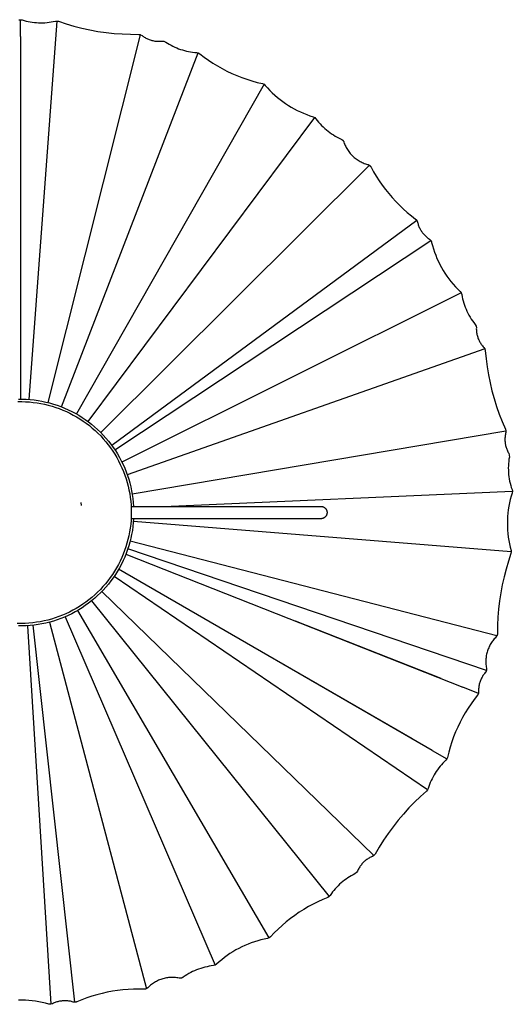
# Model space of a CAD drawing. Header units: millimetres. Extents: x 5000 to 5975, y 0 to 2999.
# Tile 2 of 11: x 5200 to 5400, y 0 to 399. Entities that reach past the tile are written whole.
import ezdxf

# ---------------------------------------------------------------- set-up
doc = ezdxf.new("R2010")
doc.units = ezdxf.units.MM
doc.layers.add('ClassiCon_Plissée-Pendant-Light', color=7, linetype='Continuous', true_color=0x000000)

msp = doc.modelspace()

# ---------------------------------------------------------------- linework, layer by layer
at = {"layer": 'ClassiCon_Plissée-Pendant-Light', "color": 18, "lineweight": -3, "true_color": 0x000000}
for p, q in [((5199.24, 399.34), (5199.9, 399.43)), ((5199.9, 399.43), (5200.53, 399.33)), ((5199.9, 392.6), (5199.9, 399.43)), ((5200.53, 399.33), (5201.35, 399.09)), ((5201.35, 399.09), (5202.18, 398.88)), ((5202.18, 398.88), (5203.02, 398.69)), ((5203.02, 398.69), (5203.86, 398.53)), ((5214.66, 398.9), (5203.29, 245.39)), ((5203.86, 398.53), (5204.7, 398.4)), ((5204.7, 398.4), (5205.56, 398.3)), ((5205.56, 398.3), (5206.41, 398.23)), ((5206.41, 398.23), (5207.26, 398.18)), ((5207.26, 398.18), (5208.12, 398.17)), ((5208.12, 398.17), (5208.98, 398.18)), ((5208.98, 398.18), (5209.83, 398.22)), ((5209.83, 398.22), (5210.69, 398.29)), ((5210.69, 398.29), (5211.54, 398.39)), ((5211.54, 398.39), (5212.38, 398.51)), ((5212.38, 398.51), (5213.23, 398.66)), ((5213.23, 398.66), (5214.06, 398.85)), ((5214.06, 398.85), (5214.66, 398.9)), ((5214.66, 398.9), (5215.27, 398.78)), ((5215.27, 398.78), (5218.42, 397.75)), ((5218.42, 397.75), (5221.61, 396.82)), ((5221.61, 396.82), (5224.83, 396)), ((5224.83, 396), (5228.08, 395.3)), ((5199.9, 392.6), (5199.9, 245.52)), ((5199.9, 392.6), (5199.9, 383.13)), ((5211.12, 244.13), (5248.66, 393.35)), ((5228.08, 395.3), (5231.35, 394.71)), ((5231.35, 394.71), (5234.64, 394.24)), ((5234.64, 394.24), (5237.94, 393.87)), ((5237.94, 393.87), (5241.25, 393.63)), ((5241.25, 393.63), (5244.57, 393.5)), ((5244.57, 393.5), (5247.89, 393.48)), ((5247.89, 393.48), (5248.66, 393.36)), ((5248.66, 393.35), (5249.26, 393.02)), ((5249.26, 393.02), (5249.56, 392.79)), ((5249.56, 392.79), (5249.87, 392.58)), ((5249.87, 392.58), (5250.18, 392.37)), ((5250.18, 392.37), (5250.5, 392.17)), ((5250.5, 392.17), (5250.83, 391.99)), ((5250.83, 391.99), (5251.17, 391.82)), ((5251.17, 391.82), (5251.51, 391.65)), ((5251.51, 391.65), (5251.85, 391.5)), ((5251.85, 391.5), (5252.2, 391.37)), ((5252.2, 391.37), (5252.56, 391.24)), ((5252.56, 391.24), (5252.92, 391.12)), ((5252.92, 391.12), (5253.28, 391.02)), ((5253.28, 391.02), (5253.65, 390.93)), ((5253.65, 390.93), (5254.02, 390.86)), ((5254.02, 390.86), (5254.39, 390.79)), ((5254.39, 390.79), (5254.76, 390.74)), ((5254.76, 390.74), (5255.14, 390.7)), ((5255.14, 390.7), (5255.52, 390.68)), ((5255.52, 390.68), (5255.89, 390.66)), ((5255.89, 390.66), (5256.27, 390.66)), ((5256.27, 390.66), (5256.65, 390.67)), ((5256.65, 390.67), (5257.02, 390.7)), ((5257.02, 390.7), (5257.4, 390.74)), ((5257.4, 390.74), (5258.13, 390.7)), ((5258.14, 390.7), (5258.87, 390.38)), ((5258.87, 390.38), (5259.57, 389.92)), ((5259.57, 389.92), (5260.3, 389.49)), ((5260.3, 389.49), (5261.03, 389.08)), ((5261.03, 389.08), (5261.78, 388.69)), ((5261.78, 388.69), (5262.54, 388.33)), ((5262.54, 388.33), (5263.32, 387.99)), ((5263.32, 387.99), (5264.1, 387.68)), ((5264.1, 387.68), (5264.89, 387.4)), ((5216.51, 242.41), (5272.11, 385.93)), ((5264.89, 387.4), (5265.69, 387.14)), ((5265.69, 387.14), (5266.5, 386.9)), ((5266.5, 386.9), (5267.32, 386.7)), ((5267.32, 386.7), (5268.14, 386.52)), ((5268.14, 386.52), (5268.97, 386.36)), ((5268.97, 386.36), (5269.81, 386.24)), ((5269.81, 386.24), (5270.64, 386.14)), ((5270.64, 386.14), (5271.48, 386.07)), ((5271.48, 386.07), (5272.11, 385.93)), ((5272.11, 385.93), (5272.68, 385.61)), ((5272.68, 385.61), (5274.42, 384.28)), ((5274.42, 384.28), (5276.2, 383.02)), ((5199.9, 383.13), (5199.9, 319.52)), ((5276.2, 383.02), (5278.03, 381.82)), ((5278.03, 381.82), (5279.89, 380.68)), ((5279.89, 380.68), (5281.79, 379.61)), ((5281.79, 379.61), (5283.73, 378.6)), ((5283.73, 378.6), (5285.71, 377.66)), ((5285.71, 377.66), (5287.71, 376.79)), ((5287.71, 376.79), (5289.75, 375.99)), ((5289.75, 375.99), (5291.81, 375.26)), ((5298.78, 373.25), (5222.65, 239.5)), ((5291.81, 375.26), (5293.89, 374.61)), ((5293.89, 374.61), (5295.99, 374.02)), ((5295.99, 374.02), (5298.12, 373.51)), ((5298.12, 373.51), (5298.78, 373.25)), ((5298.78, 373.25), (5299.3, 372.8)), ((5299.3, 372.8), (5300.21, 371.75)), ((5300.21, 371.75), (5301.16, 370.74)), ((5301.16, 370.74), (5302.14, 369.76)), ((5302.14, 369.76), (5303.16, 368.82)), ((5303.16, 368.82), (5304.2, 367.91)), ((5304.2, 367.91), (5305.28, 367.04)), ((5305.28, 367.04), (5306.38, 366.2)), ((5306.38, 366.2), (5307.52, 365.4)), ((5307.52, 365.4), (5308.68, 364.65)), ((5308.68, 364.65), (5309.86, 363.93)), ((5309.86, 363.93), (5311.07, 363.25)), ((5227.39, 236.4), (5319.37, 359.78)), ((5311.07, 363.25), (5312.3, 362.61)), ((5312.3, 362.61), (5313.55, 362.02)), ((5313.55, 362.02), (5314.82, 361.47)), ((5314.82, 361.47), (5316.11, 360.96)), ((5316.11, 360.96), (5317.42, 360.5)), ((5317.42, 360.5), (5318.74, 360.08)), ((5318.74, 360.08), (5319.37, 359.78)), ((5319.37, 359.78), (5319.87, 359.28)), ((5319.87, 359.28), (5320.41, 358.58)), ((5320.41, 358.58), (5320.97, 357.89)), ((5320.97, 357.89), (5321.55, 357.22)), ((5321.55, 357.22), (5322.15, 356.57)), ((5322.15, 356.57), (5322.78, 355.95)), ((5322.78, 355.95), (5323.42, 355.34)), ((5323.42, 355.34), (5324.09, 354.76)), ((5324.09, 354.76), (5324.78, 354.2)), ((5324.78, 354.2), (5325.49, 353.67)), ((5325.49, 353.67), (5326.21, 353.16)), ((5326.21, 353.16), (5326.95, 352.67)), ((5326.95, 352.67), (5327.71, 352.21)), ((5327.71, 352.21), (5328.48, 351.78)), ((5328.48, 351.78), (5329.27, 351.38)), ((5329.27, 351.38), (5330.07, 351)), ((5330.07, 351), (5330.13, 350.97)), ((5330.13, 350.97), (5330.2, 350.93)), ((5330.2, 350.93), (5330.26, 350.9)), ((5330.26, 350.9), (5330.32, 350.86)), ((5330.32, 350.86), (5330.38, 350.82)), ((5330.38, 350.82), (5330.44, 350.78)), ((5330.44, 350.78), (5330.5, 350.74)), ((5330.5, 350.74), (5330.56, 350.69)), ((5330.56, 350.69), (5330.61, 350.64)), ((5330.61, 350.64), (5330.67, 350.6)), ((5330.67, 350.6), (5330.72, 350.55)), ((5330.72, 350.55), (5330.77, 350.49)), ((5330.77, 350.49), (5330.82, 350.44)), ((5330.82, 350.44), (5330.86, 350.38)), ((5330.86, 350.38), (5330.91, 350.33)), ((5330.91, 350.33), (5330.95, 350.27)), ((5330.95, 350.27), (5330.99, 350.21)), ((5330.99, 350.21), (5331.02, 350.16)), ((5331.02, 350.16), (5331.06, 350.1)), ((5331.06, 350.1), (5331.09, 350.03)), ((5331.09, 350.03), (5331.13, 349.97)), ((5331.13, 349.97), (5331.16, 349.91)), ((5331.16, 349.91), (5331.18, 349.84)), ((5331.18, 349.84), (5331.21, 349.78)), ((5331.21, 349.78), (5331.23, 349.71)), ((5331.23, 349.71), (5331.39, 349.26)), ((5331.39, 349.26), (5331.56, 348.82)), ((5331.56, 348.82), (5331.75, 348.39)), ((5331.75, 348.39), (5331.96, 347.96)), ((5331.96, 347.96), (5332.17, 347.54)), ((5332.17, 347.54), (5332.41, 347.13)), ((5332.41, 347.13), (5332.65, 346.72)), ((5332.65, 346.72), (5332.91, 346.33)), ((5332.91, 346.33), (5333.18, 345.94)), ((5333.18, 345.94), (5333.47, 345.56)), ((5333.47, 345.56), (5333.77, 345.2)), ((5333.77, 345.2), (5334.08, 344.84)), ((5334.08, 344.84), (5334.4, 344.49)), ((5334.4, 344.49), (5334.74, 344.16)), ((5334.74, 344.16), (5335.08, 343.84)), ((5335.08, 343.84), (5335.44, 343.53)), ((5335.44, 343.53), (5335.81, 343.23)), ((5232.52, 231.94), (5341.61, 340.36)), ((5335.81, 343.23), (5336.19, 342.94)), ((5336.19, 342.94), (5336.57, 342.67)), ((5336.57, 342.67), (5336.97, 342.41)), ((5336.97, 342.41), (5337.37, 342.16)), ((5337.37, 342.16), (5337.79, 341.93)), ((5337.79, 341.93), (5338.21, 341.71)), ((5338.21, 341.71), (5338.63, 341.51)), ((5338.63, 341.51), (5339.07, 341.32)), ((5339.07, 341.32), (5339.51, 341.15)), ((5339.51, 341.15), (5339.95, 340.99)), ((5339.95, 340.99), (5340.41, 340.85)), ((5340.41, 340.85), (5340.86, 340.72)), ((5340.86, 340.72), (5340.93, 340.7)), ((5340.93, 340.7), (5341, 340.68)), ((5341, 340.68), (5341.06, 340.66)), ((5341.06, 340.66), (5341.13, 340.63)), ((5341.13, 340.63), (5341.19, 340.6)), ((5341.19, 340.6), (5341.25, 340.58)), ((5341.25, 340.58), (5341.31, 340.54)), ((5341.31, 340.54), (5341.38, 340.51)), ((5341.38, 340.51), (5341.44, 340.48)), ((5341.44, 340.48), (5341.49, 340.44)), ((5341.49, 340.44), (5341.55, 340.4)), ((5341.55, 340.4), (5341.61, 340.36)), ((5341.61, 340.36), (5341.67, 340.32)), ((5341.67, 340.32), (5341.72, 340.27)), ((5341.72, 340.27), (5341.78, 340.22)), ((5341.78, 340.22), (5341.83, 340.17)), ((5341.83, 340.17), (5341.88, 340.12)), ((5341.88, 340.12), (5341.93, 340.06)), ((5341.93, 340.06), (5341.98, 340)), ((5341.98, 340), (5342.03, 339.95)), ((5342.03, 339.95), (5342.07, 339.89)), ((5342.07, 339.89), (5342.11, 339.83)), ((5342.11, 339.83), (5342.15, 339.77)), ((5342.15, 339.77), (5342.19, 339.7)), ((5342.19, 339.7), (5342.23, 339.64)), ((5342.23, 339.64), (5343.27, 337.75)), ((5343.27, 337.75), (5344.37, 335.91)), ((5344.37, 335.91), (5345.54, 334.1)), ((5345.54, 334.1), (5346.77, 332.33)), ((5346.77, 332.33), (5348.06, 330.6)), ((5348.06, 330.6), (5349.4, 328.92)), ((5349.4, 328.92), (5350.8, 327.29)), ((5350.8, 327.29), (5352.26, 325.71)), ((5352.26, 325.71), (5353.77, 324.17)), ((5353.77, 324.17), (5355.33, 322.69)), ((5355.33, 322.69), (5356.95, 321.27)), ((5356.95, 321.27), (5358.6, 319.9)), ((5358.6, 319.9), (5360.31, 318.58)), ((5229.17, 315.89), (5229.17, 315.89)), ((5360.86, 317.99), (5236.94, 226.78)), ((5360.31, 318.58), (5360.37, 318.54)), ((5360.37, 318.54), (5360.43, 318.49)), ((5360.43, 318.49), (5360.48, 318.44)), ((5360.48, 318.44), (5360.54, 318.39)), ((5360.54, 318.39), (5360.59, 318.34)), ((5360.59, 318.34), (5360.64, 318.28)), ((5360.64, 318.28), (5360.69, 318.23)), ((5360.69, 318.23), (5360.73, 318.17)), ((5360.73, 318.17), (5360.78, 318.11)), ((5360.78, 318.11), (5360.82, 318.05)), ((5360.82, 318.05), (5360.86, 317.99)), ((5360.86, 317.99), (5361.13, 317.32)), ((5361.13, 317.32), (5361.22, 316.95)), ((5361.22, 316.95), (5361.32, 316.59)), ((5361.32, 316.59), (5361.43, 316.24)), ((5361.43, 316.24), (5361.56, 315.88)), ((5361.56, 315.88), (5361.69, 315.54)), ((5361.69, 315.54), (5361.84, 315.19)), ((5361.84, 315.19), (5362, 314.85)), ((5362, 314.85), (5362.17, 314.52)), ((5362.17, 314.52), (5362.35, 314.19)), ((5362.35, 314.19), (5362.54, 313.87)), ((5362.54, 313.87), (5362.74, 313.56)), ((5362.74, 313.56), (5362.96, 313.25)), ((5362.96, 313.25), (5363.18, 312.95)), ((5363.18, 312.95), (5363.41, 312.66)), ((5363.41, 312.66), (5363.66, 312.38)), ((5363.66, 312.38), (5363.91, 312.1)), ((5363.91, 312.1), (5364.17, 311.84)), ((5364.17, 311.84), (5364.44, 311.58)), ((5364.44, 311.58), (5364.72, 311.33)), ((5238.24, 224.93), (5366.48, 309.9)), ((5364.72, 311.33), (5365, 311.09)), ((5365, 311.09), (5365.3, 310.86)), ((5365.3, 310.86), (5365.6, 310.64)), ((5365.6, 310.64), (5365.91, 310.43)), ((5365.91, 310.43), (5366.48, 309.9)), ((5366.48, 309.9), (5366.52, 309.84)), ((5366.52, 309.84), (5366.56, 309.78)), ((5366.56, 309.78), (5366.6, 309.72)), ((5366.6, 309.72), (5366.63, 309.66)), ((5366.63, 309.66), (5366.67, 309.59)), ((5366.67, 309.59), (5366.7, 309.53)), ((5366.7, 309.53), (5366.73, 309.46)), ((5366.73, 309.46), (5366.75, 309.4)), ((5366.75, 309.4), (5366.78, 309.33)), ((5366.78, 309.33), (5366.8, 309.26)), ((5366.8, 309.26), (5366.82, 309.19)), ((5366.82, 309.19), (5366.84, 309.12)), ((5366.84, 309.12), (5367.18, 307.79)), ((5367.18, 307.79), (5367.58, 306.48)), ((5259.26, 303.81), (5259.25, 303.81)), ((5367.58, 306.48), (5368.01, 305.17)), ((5368.01, 305.17), (5368.49, 303.88)), ((5368.49, 303.88), (5369.01, 302.61)), ((5369.01, 302.61), (5369.58, 301.36)), ((5369.58, 301.36), (5370.19, 300.12)), ((5370.19, 300.12), (5370.84, 298.91)), ((5370.84, 298.91), (5371.53, 297.72)), ((5371.53, 297.72), (5372.26, 296.56)), ((5372.26, 296.56), (5373.03, 295.42)), ((5373.03, 295.42), (5373.83, 294.3)), ((5373.83, 294.3), (5374.68, 293.22)), ((5374.68, 293.22), (5375.56, 292.16)), ((5375.56, 292.16), (5376.47, 291.13)), ((5378.83, 288.62), (5241.07, 220.02)), ((5376.47, 291.13), (5377.42, 290.14)), ((5377.42, 290.14), (5378.41, 289.18)), ((5378.41, 289.18), (5378.83, 288.62)), ((5378.83, 288.62), (5379.06, 287.95)), ((5379.06, 287.95), (5379.22, 287.07)), ((5285.01, 284.11), (5285.01, 284.11)), ((5379.22, 287.07), (5379.41, 286.2)), ((5379.41, 286.2), (5379.63, 285.33)), ((5379.63, 285.33), (5379.88, 284.47)), ((5379.88, 284.47), (5380.16, 283.62)), ((5380.16, 283.62), (5380.47, 282.78)), ((5380.47, 282.78), (5380.81, 281.95)), ((5380.81, 281.95), (5381.18, 281.14)), ((5381.18, 281.14), (5381.57, 280.33)), ((5381.57, 280.33), (5381.99, 279.54)), ((5381.99, 279.54), (5382.44, 278.77)), ((5382.44, 278.77), (5382.92, 278.01)), ((5382.92, 278.01), (5383.43, 277.27)), ((5383.43, 277.27), (5383.95, 276.55)), ((5383.95, 276.55), (5384.51, 275.85)), ((5384.51, 275.85), (5384.89, 275.15)), ((5384.89, 275.15), (5385, 274.42)), ((5385, 274.42), (5384.99, 274.04)), ((5384.99, 274.04), (5385, 273.66)), ((5385, 273.66), (5385.02, 273.29)), ((5385.02, 273.29), (5385.06, 272.91)), ((5385.06, 272.91), (5385.11, 272.54)), ((5385.11, 272.54), (5385.17, 272.16)), ((5385.17, 272.16), (5385.24, 271.79)), ((5385.24, 271.79), (5385.33, 271.42)), ((5385.33, 271.42), (5385.43, 271.06)), ((5385.43, 271.06), (5385.54, 270.7)), ((5385.54, 270.7), (5385.66, 270.34)), ((5385.66, 270.34), (5385.8, 269.99)), ((5385.8, 269.99), (5385.94, 269.64)), ((5385.94, 269.64), (5386.1, 269.3)), ((5386.1, 269.3), (5386.27, 268.96)), ((5386.27, 268.96), (5386.45, 268.63)), ((5386.45, 268.63), (5386.65, 268.31)), ((5386.65, 268.31), (5386.85, 267.99)), ((5386.85, 267.99), (5387.07, 267.68)), ((5387.07, 267.68), (5387.29, 267.37)), ((5388.41, 265.95), (5243.28, 214.81)), ((5299.93, 265.8), (5299.93, 265.8)), ((5387.29, 267.37), (5387.53, 267.08)), ((5387.53, 267.08), (5387.77, 266.79)), ((5387.77, 266.79), (5388.02, 266.51)), ((5388.02, 266.51), (5388.41, 265.95)), ((5388.41, 265.95), (5388.61, 265.2)), ((5388.61, 265.2), (5388.93, 261.91)), ((5388.93, 261.91), (5389.36, 258.63)), ((5389.36, 258.63), (5389.91, 255.37)), ((5307.32, 253.01), (5307.32, 253.01)), ((5389.91, 255.37), (5390.57, 252.13)), ((5390.57, 252.13), (5391.34, 248.92)), ((5391.34, 248.92), (5392.22, 245.74)), ((5198.83, 244.5), (5200.39, 244.51)), ((5199.04, 245.51), (5200.65, 245.51)), ((5200.39, 244.51), (5201.95, 244.47)), ((5200.65, 245.51), (5202.25, 245.46)), ((5201.95, 244.47), (5203.51, 244.37)), ((5202.25, 245.46), (5203.85, 245.35)), ((5203.51, 244.37), (5205.06, 244.22)), ((5203.85, 245.35), (5205.45, 245.18)), ((5205.06, 244.22), (5206.61, 244.01)), ((5205.45, 245.18), (5207.04, 244.96)), ((5206.61, 244.01), (5208.15, 243.75)), ((5207.04, 244.96), (5208.62, 244.68)), ((5208.15, 243.75), (5209.68, 243.44)), ((5208.62, 244.68), (5210.19, 244.35)), ((5210.19, 244.35), (5211.74, 243.96)), ((5211.74, 243.96), (5213.29, 243.52)), ((5392.22, 245.74), (5393.21, 242.58)), ((5209.68, 243.44), (5211.2, 243.07)), ((5211.2, 243.07), (5212.71, 242.66)), ((5212.71, 242.66), (5214.19, 242.18)), ((5213.29, 243.52), (5214.81, 243.03)), ((5214.19, 242.18), (5215.67, 241.66)), ((5214.81, 243.03), (5216.32, 242.48)), ((5215.67, 241.66), (5217.12, 241.09)), ((5216.32, 242.48), (5217.81, 241.88)), ((5217.12, 241.09), (5218.55, 240.47)), ((5217.81, 241.88), (5219.28, 241.23)), ((5218.55, 240.47), (5219.96, 239.8)), ((5219.28, 241.23), (5220.72, 240.53)), ((5219.96, 239.8), (5221.35, 239.07)), ((5220.72, 240.53), (5222.14, 239.78)), ((5222.14, 239.78), (5223.53, 238.98)), ((5393.21, 242.58), (5394.31, 239.47)), ((5221.35, 239.07), (5222.71, 238.31)), ((5222.71, 238.31), (5224.04, 237.49)), ((5223.53, 238.98), (5224.89, 238.13)), ((5224.04, 237.49), (5225.34, 236.63)), ((5224.89, 238.13), (5226.22, 237.24)), ((5225.34, 236.63), (5226.62, 235.72)), ((5226.22, 237.24), (5227.52, 236.3)), ((5226.62, 235.72), (5227.86, 234.78)), ((5227.52, 236.3), (5228.79, 235.31)), ((5313.08, 239.4), (5313.07, 239.4)), ((5394.31, 239.47), (5395.51, 236.39)), ((5395.51, 236.39), (5396.83, 233.36)), ((5227.86, 234.78), (5229.06, 233.78)), ((5228.79, 235.31), (5230.02, 234.28)), ((5229.06, 233.78), (5230.24, 232.75)), ((5230.02, 234.28), (5231.21, 233.21)), ((5230.24, 232.75), (5231.37, 231.68)), ((5231.21, 233.21), (5232.37, 232.1)), ((5231.37, 231.68), (5232.47, 230.57)), ((5232.37, 232.1), (5233.49, 230.94)), ((5245.26, 207.13), (5397.02, 232.61)), ((5396.83, 233.36), (5397.02, 232.61)), ((5396.95, 231.93), (5396.86, 231.56)), ((5397.02, 232.61), (5396.95, 231.93)), ((5232.47, 230.57), (5233.53, 229.42)), ((5233.49, 230.94), (5234.56, 229.75)), ((5233.53, 229.42), (5234.54, 228.23)), ((5234.54, 228.23), (5235.52, 227.01)), ((5234.56, 229.75), (5235.6, 228.53)), ((5235.6, 228.53), (5236.59, 227.26)), ((5396.61, 229.69), (5396.6, 229.31)), ((5396.6, 229.31), (5396.6, 228.93)), ((5396.6, 228.93), (5396.62, 228.56)), ((5396.64, 230.07), (5396.61, 229.69)), ((5396.62, 228.56), (5396.64, 228.18)), ((5396.67, 230.44), (5396.64, 230.07)), ((5396.64, 228.18), (5396.68, 227.8)), ((5396.72, 230.82), (5396.67, 230.44)), ((5396.68, 227.8), (5396.73, 227.43)), ((5396.79, 231.19), (5396.72, 230.82)), ((5396.86, 231.56), (5396.79, 231.19)), ((5235.52, 227.01), (5236.45, 225.76)), ((5236.45, 225.76), (5237.34, 224.47)), ((5236.59, 227.26), (5237.53, 225.97)), ((5237.34, 224.47), (5238.18, 223.16)), ((5237.53, 225.97), (5238.43, 224.64)), ((5238.43, 224.64), (5239.28, 223.28)), ((5396.73, 227.43), (5396.8, 227.06)), ((5396.8, 227.06), (5396.88, 226.69)), ((5396.88, 226.69), (5396.97, 226.32)), ((5396.97, 226.32), (5397.07, 225.96)), ((5397.07, 225.96), (5397.19, 225.6)), ((5397.19, 225.6), (5397.31, 225.24)), ((5397.31, 225.24), (5397.45, 224.89)), ((5397.45, 224.89), (5397.6, 224.55)), ((5397.6, 224.55), (5397.77, 224.21)), ((5397.77, 224.21), (5397.94, 223.87)), ((5397.94, 223.87), (5398.13, 223.54)), ((5238.18, 223.16), (5238.98, 221.82)), ((5238.98, 221.82), (5239.73, 220.45)), ((5239.28, 223.28), (5240.09, 221.89)), ((5239.73, 220.45), (5240.44, 219.05)), ((5240.09, 221.89), (5240.84, 220.48)), ((5240.84, 220.48), (5241.55, 219.03)), ((5398.13, 220.28), (5398.05, 219.39)), ((5398.13, 223.54), (5398.38, 222.86)), ((5398.25, 221.17), (5398.13, 220.28)), ((5398.39, 222.05), (5398.25, 221.17)), ((5398.38, 222.86), (5398.39, 222.05)), ((5240.44, 219.05), (5241.09, 217.63)), ((5241.09, 217.63), (5241.69, 216.19)), ((5241.55, 219.03), (5242.21, 217.57)), ((5241.69, 216.19), (5242.25, 214.73)), ((5242.21, 217.57), (5242.81, 216.08)), ((5242.81, 216.08), (5243.36, 214.58)), ((5318.24, 219.38), (5318.24, 219.38)), ((5398, 218.5), (5397.98, 217.6)), ((5397.98, 217.6), (5397.99, 216.71)), ((5397.99, 216.71), (5398.03, 215.81)), ((5398.05, 219.39), (5398, 218.5)), ((5398.03, 215.81), (5398.11, 214.92)), ((5242.25, 214.73), (5242.75, 213.25)), ((5242.75, 213.25), (5243.2, 211.76)), ((5243.2, 211.76), (5243.6, 210.25)), ((5243.36, 214.58), (5243.86, 213.05)), ((5243.86, 213.05), (5244.3, 211.51)), ((5398.11, 214.92), (5398.21, 214.03)), ((5398.21, 214.03), (5398.35, 213.15)), ((5398.35, 213.15), (5398.51, 212.27)), ((5398.51, 212.27), (5398.71, 211.4)), ((5243.6, 210.25), (5243.94, 208.72)), ((5243.94, 208.72), (5244.24, 207.19)), ((5244.3, 211.51), (5244.7, 209.95)), ((5244.7, 209.95), (5245.03, 208.39)), ((5245.03, 208.39), (5245.31, 206.81)), ((5257.94, 202.02), (5399.61, 208.13)), ((5398.71, 211.4), (5398.94, 210.53)), ((5398.94, 210.53), (5399.19, 209.67)), ((5399.19, 209.67), (5399.48, 208.82)), ((5399.48, 208.82), (5399.61, 208.13)), ((5399.61, 208.13), (5399.5, 207.44)), ((5244.24, 207.19), (5244.48, 205.64)), ((5244.48, 205.64), (5244.66, 204.09)), ((5244.66, 204.09), (5244.79, 202.54)), ((5245.31, 206.81), (5245.54, 205.22)), ((5245.54, 205.22), (5245.71, 203.62)), ((5398.75, 204.76), (5398.44, 203.41)), ((5399.1, 206.11), (5398.75, 204.76)), ((5399.5, 207.44), (5399.1, 206.11)), ((5224.72, 202.44), (5224.55, 203.66)), ((5244.79, 202.54), (5244.87, 200.98)), ((5244.83, 202.02), (5321.87, 202.02)), ((5244.87, 200.98), (5244.9, 199.42)), ((5245.71, 203.62), (5245.83, 202.02)), ((5321.87, 202.02), (5321.96, 202.02)), ((5321.96, 202.02), (5322.05, 202.02)), ((5322.05, 202.02), (5322.13, 202.01)), ((5322.13, 202.01), (5322.22, 202)), ((5322.22, 202), (5322.3, 201.98)), ((5322.3, 201.98), (5322.38, 201.97)), ((5322.38, 201.97), (5322.47, 201.95)), ((5322.47, 201.95), (5322.55, 201.93)), ((5322.55, 201.93), (5322.63, 201.9)), ((5322.63, 201.9), (5322.71, 201.88)), ((5322.71, 201.88), (5322.79, 201.85)), ((5322.79, 201.85), (5322.87, 201.81)), ((5322.87, 201.81), (5322.95, 201.78)), ((5322.95, 201.78), (5323.02, 201.74)), ((5323.02, 201.74), (5323.1, 201.7)), ((5323.1, 201.7), (5323.17, 201.66)), ((5323.17, 201.66), (5323.25, 201.61)), ((5323.25, 201.61), (5323.32, 201.56)), ((5323.32, 201.56), (5323.39, 201.51)), ((5323.39, 201.51), (5323.45, 201.46)), ((5323.45, 201.46), (5323.52, 201.41)), ((5323.52, 201.41), (5323.58, 201.35)), ((5323.58, 201.35), (5323.64, 201.29)), ((5323.64, 201.29), (5323.7, 201.23)), ((5323.7, 201.23), (5323.76, 201.16)), ((5323.76, 201.16), (5323.81, 201.1)), ((5323.81, 201.1), (5323.87, 201.03)), ((5323.87, 201.03), (5323.92, 200.96)), ((5323.92, 200.96), (5323.97, 200.89)), ((5323.97, 200.89), (5324.01, 200.82)), ((5324.01, 200.82), (5324.05, 200.75)), ((5324.05, 200.75), (5324.09, 200.67)), ((5324.09, 200.67), (5324.13, 200.59)), ((5324.13, 200.59), (5324.17, 200.52)), ((5324.17, 200.52), (5324.2, 200.44)), ((5324.2, 200.44), (5324.23, 200.36)), ((5324.23, 200.36), (5324.26, 200.28)), ((5324.26, 200.28), (5324.28, 200.2)), ((5324.28, 200.2), (5324.3, 200.11)), ((5324.3, 200.11), (5324.32, 200.03)), ((5324.32, 200.03), (5324.34, 199.95)), ((5324.34, 199.95), (5324.35, 199.86)), ((5324.35, 199.86), (5324.36, 199.78)), ((5324.36, 199.78), (5324.37, 199.69)), ((5397.97, 200.67), (5397.8, 199.3)), ((5398.18, 202.05), (5397.97, 200.67)), ((5398.44, 203.41), (5398.18, 202.05)), ((5244.78, 196.29), (5244.64, 194.74)), ((5244.87, 197.85), (5244.78, 196.29)), ((5321.87, 197.02), (5244.83, 197.02)), ((5244.9, 199.42), (5244.87, 197.85)), ((5245.83, 197.02), (5245.71, 195.42)), ((5399.17, 183.53), (5245.75, 195.84)), ((5321.96, 197.02), (5321.87, 197.02)), ((5322.05, 197.03), (5321.96, 197.02)), ((5322.13, 197.03), (5322.05, 197.03)), ((5322.22, 197.04), (5322.13, 197.03)), ((5322.3, 197.06), (5322.22, 197.04)), ((5322.38, 197.07), (5322.3, 197.06)), ((5322.47, 197.09), (5322.38, 197.07)), ((5322.55, 197.11), (5322.47, 197.09)), ((5322.63, 197.14), (5322.55, 197.11)), ((5322.71, 197.17), (5322.63, 197.14)), ((5322.79, 197.2), (5322.71, 197.17)), ((5322.87, 197.23), (5322.79, 197.2)), ((5322.95, 197.26), (5322.87, 197.23)), ((5323.02, 197.3), (5322.95, 197.26)), ((5323.1, 197.34), (5323.02, 197.3)), ((5323.17, 197.39), (5323.1, 197.34)), ((5323.25, 197.43), (5323.17, 197.39)), ((5323.32, 197.48), (5323.25, 197.43)), ((5323.39, 197.53), (5323.32, 197.48)), ((5323.45, 197.58), (5323.39, 197.53)), ((5323.52, 197.64), (5323.45, 197.58)), ((5323.58, 197.69), (5323.52, 197.64)), ((5323.64, 197.75), (5323.58, 197.69)), ((5323.7, 197.81), (5323.64, 197.75)), ((5323.76, 197.88), (5323.7, 197.81)), ((5323.81, 197.94), (5323.76, 197.88)), ((5323.87, 198.01), (5323.81, 197.94)), ((5323.92, 198.08), (5323.87, 198.01)), ((5323.97, 198.15), (5323.92, 198.08)), ((5324.01, 198.22), (5323.97, 198.15)), ((5324.05, 198.3), (5324.01, 198.22)), ((5324.09, 198.37), (5324.05, 198.3)), ((5324.13, 198.45), (5324.09, 198.37)), ((5324.17, 198.53), (5324.13, 198.45)), ((5324.2, 198.6), (5324.17, 198.53)), ((5324.23, 198.68), (5324.2, 198.6)), ((5324.26, 198.76), (5324.23, 198.68)), ((5324.28, 198.85), (5324.26, 198.76)), ((5324.3, 198.93), (5324.28, 198.85)), ((5324.32, 199.01), (5324.3, 198.93)), ((5324.34, 199.1), (5324.32, 199.01)), ((5324.35, 199.18), (5324.34, 199.1)), ((5324.36, 199.27), (5324.35, 199.18)), ((5324.37, 199.35), (5324.36, 199.27)), ((5324.37, 199.69), (5324.37, 199.61)), ((5324.37, 199.61), (5324.37, 199.52)), ((5324.37, 199.52), (5324.37, 199.44)), ((5324.37, 199.44), (5324.37, 199.35)), ((5397.61, 196.53), (5397.59, 195.14)), ((5397.68, 197.91), (5397.61, 196.53)), ((5397.8, 199.3), (5397.68, 197.91)), ((5244.45, 193.19), (5244.2, 191.65)), ((5244.64, 194.74), (5244.45, 193.19)), ((5245.32, 192.24), (5245.03, 190.66)), ((5245.54, 193.83), (5245.32, 192.24)), ((5245.71, 195.42), (5245.54, 193.83)), ((5397.59, 195.14), (5397.61, 193.75)), ((5397.61, 193.75), (5397.68, 192.36)), ((5397.68, 192.36), (5397.8, 190.98)), ((5243.55, 188.59), (5243.14, 187.08)), ((5243.9, 190.11), (5243.55, 188.59)), ((5244.2, 191.65), (5243.9, 190.11)), ((5244.7, 189.09), (5244.31, 187.53)), ((5244.44, 188.02), (5393.38, 149.59)), ((5245.03, 190.66), (5244.7, 189.09)), ((5397.8, 190.98), (5397.96, 189.6)), ((5397.96, 189.6), (5398.17, 188.23)), ((5398.17, 188.23), (5398.43, 186.87)), ((5242.18, 184.11), (5241.62, 182.65)), ((5242.69, 185.59), (5242.18, 184.11)), ((5243.14, 187.08), (5242.69, 185.59)), ((5243.36, 184.47), (5242.81, 182.96)), ((5243.86, 185.99), (5243.36, 184.47)), ((5389.07, 135.46), (5243.47, 184.76)), ((5244.31, 187.53), (5243.86, 185.99)), ((5398.43, 186.87), (5398.74, 185.51)), ((5398.74, 185.51), (5399.09, 184.17)), ((5399.09, 184.17), (5399.17, 183.53)), ((5240.35, 179.8), (5239.64, 178.41)), ((5241.01, 181.22), (5240.35, 179.8)), ((5241.55, 180.01), (5240.85, 178.57)), ((5241.62, 182.65), (5241.01, 181.22)), ((5242.21, 181.47), (5241.55, 180.01)), ((5242.81, 182.96), (5242.21, 181.47)), ((5242.69, 182.64), (5379.45, 128.68)), ((5398, 179.74), (5397.06, 176.57)), ((5399.05, 182.87), (5398, 179.74)), ((5399.17, 183.53), (5399.05, 182.87)), ((5238.88, 177.04), (5238.08, 175.7)), ((5239.29, 175.76), (5238.44, 174.4)), ((5239.64, 178.41), (5238.88, 177.04)), ((5240.09, 177.15), (5239.29, 175.76)), ((5367.11, 102.98), (5239.73, 176.52)), ((5240.85, 178.57), (5240.09, 177.15)), ((5397.06, 176.57), (5396.23, 173.38)), ((5235.4, 171.86), (5234.41, 170.65)), ((5236.33, 173.11), (5235.4, 171.86)), ((5236.59, 171.78), (5235.6, 170.51)), ((5237.23, 174.39), (5236.33, 173.11)), ((5237.54, 173.07), (5236.59, 171.78)), ((5238.08, 175.7), (5237.23, 174.39)), ((5238.44, 174.4), (5237.54, 173.07)), ((5365.19, 87.04), (5237.93, 173.64)), ((5396.23, 173.38), (5395.51, 170.16)), ((5232.33, 168.32), (5231.23, 167.21)), ((5233.39, 169.47), (5232.33, 168.32)), ((5233.49, 168.1), (5232.38, 166.94)), ((5234.41, 170.65), (5233.39, 169.47)), ((5234.57, 169.29), (5233.49, 168.1)), ((5235.6, 170.51), (5234.57, 169.29)), ((5395.51, 170.16), (5394.9, 166.91)), ((5227.7, 164.13), (5226.45, 163.19)), ((5228.91, 165.12), (5227.7, 164.13)), ((5230.03, 164.76), (5228.8, 163.73)), ((5230.09, 166.15), (5228.91, 165.12)), ((5231.22, 165.83), (5230.03, 164.76)), ((5231.23, 167.21), (5230.09, 166.15)), ((5232.38, 166.94), (5231.22, 165.83)), ((5232.92, 167.49), (5343.38, 60.37)), ((5394.9, 166.91), (5394.41, 163.65)), ((5221.17, 159.86), (5219.78, 159.15)), ((5222.53, 160.63), (5221.17, 159.86)), ((5223.54, 160.06), (5222.15, 159.26)), ((5223.87, 161.43), (5222.53, 160.63)), ((5300.91, 27.02), (5223.14, 159.82)), ((5224.9, 160.91), (5223.54, 160.06)), ((5225.18, 162.29), (5223.87, 161.43)), ((5226.23, 161.8), (5224.9, 160.91)), ((5226.45, 163.19), (5225.18, 162.29)), ((5227.53, 162.74), (5226.23, 161.8)), ((5228.8, 163.73), (5227.53, 162.74)), ((5228.73, 163.68), (5325.23, 43.77)), ((5313.56, 161.03), (5313.56, 161.03)), ((5394.02, 160.37), (5393.76, 157.08)), ((5394.41, 163.65), (5394.02, 160.37)), ((5211, 155.91), (5209.48, 155.55)), ((5212.51, 156.32), (5211, 155.91)), ((5214, 156.79), (5212.51, 156.32)), ((5214.82, 156.01), (5213.3, 155.51)), ((5215.48, 157.3), (5214, 156.79)), ((5216.33, 156.55), (5214.82, 156.01)), ((5216.93, 157.87), (5215.48, 157.3)), ((5217.82, 157.15), (5216.33, 156.55)), ((5218.37, 158.48), (5216.93, 157.87)), ((5219.29, 157.8), (5217.82, 157.15)), ((5218.09, 157.27), (5278.94, 15.92)), ((5219.78, 159.15), (5218.37, 158.48)), ((5220.73, 158.5), (5219.29, 157.8)), ((5222.15, 159.26), (5220.73, 158.5)), ((5393.76, 157.08), (5393.6, 153.78)), ((5200.18, 154.52), (5198.62, 154.54)), ((5200.66, 153.52), (5199.05, 153.52)), ((5201.75, 154.56), (5200.18, 154.52)), ((5202.26, 153.58), (5200.66, 153.52)), ((5203.31, 154.65), (5201.75, 154.56)), ((5203.86, 153.69), (5202.26, 153.58)), ((5202.73, 153.6), (5212.2, 0.06)), ((5204.86, 154.79), (5203.31, 154.65)), ((5205.46, 153.85), (5203.86, 153.69)), ((5206.41, 154.99), (5204.86, 154.79)), ((5222.01, 0.88), (5204.99, 153.8)), ((5207.04, 154.08), (5205.46, 153.85)), ((5207.95, 155.24), (5206.41, 154.99)), ((5208.63, 154.35), (5207.04, 154.08)), ((5209.48, 155.55), (5207.95, 155.24)), ((5210.2, 154.68), (5208.63, 154.35)), ((5211.75, 155.07), (5210.2, 154.68)), ((5211.66, 155.05), (5251.01, 6.37)), ((5213.3, 155.51), (5211.75, 155.07)), ((5370.66, 132.15), (5311.52, 155.48)), ((5393.6, 153.78), (5393.56, 150.48)), ((5391.98, 147.9), (5391.69, 147.53)), ((5392.28, 148.25), (5391.98, 147.9)), ((5392.6, 148.6), (5392.28, 148.25)), ((5392.93, 148.94), (5392.6, 148.6)), ((5393.38, 149.59), (5392.93, 148.94)), ((5393.4, 149.65), (5393.38, 149.59)), ((5393.43, 149.72), (5393.4, 149.65)), ((5393.45, 149.78), (5393.43, 149.72)), ((5393.47, 149.85), (5393.45, 149.78)), ((5393.49, 149.92), (5393.47, 149.85)), ((5393.51, 149.99), (5393.49, 149.92)), ((5393.52, 150.06), (5393.51, 149.99)), ((5393.54, 150.13), (5393.52, 150.06)), ((5393.55, 150.2), (5393.54, 150.13)), ((5393.56, 150.34), (5393.55, 150.27)), ((5393.55, 150.27), (5393.55, 150.2)), ((5393.56, 150.48), (5393.56, 150.41)), ((5393.56, 150.41), (5393.56, 150.34)), ((5389.66, 143.83), (5389.51, 143.39)), ((5389.83, 144.27), (5389.66, 143.83)), ((5390.01, 144.7), (5389.83, 144.27)), ((5390.21, 145.13), (5390.01, 144.7)), ((5390.42, 145.55), (5390.21, 145.13)), ((5390.65, 145.96), (5390.42, 145.55)), ((5390.89, 146.37), (5390.65, 145.96)), ((5391.14, 146.76), (5390.89, 146.37)), ((5391.41, 147.15), (5391.14, 146.76)), ((5391.69, 147.53), (5391.41, 147.15)), ((5388.87, 140.17), (5388.85, 139.7)), ((5388.92, 140.64), (5388.87, 140.17)), ((5388.98, 141.1), (5388.92, 140.64)), ((5389.05, 141.57), (5388.98, 141.1)), ((5389.15, 142.03), (5389.05, 141.57)), ((5389.25, 142.49), (5389.15, 142.03)), ((5389.37, 142.94), (5389.25, 142.49)), ((5389.51, 143.39), (5389.37, 142.94)), ((5358.91, 107.71), (5303.82, 139.52)), ((5388.85, 139.7), (5388.83, 139.23)), ((5388.83, 139.23), (5388.84, 138.76)), ((5388.84, 138.76), (5388.86, 138.29)), ((5388.86, 138.29), (5388.89, 137.82)), ((5388.89, 137.82), (5388.94, 137.36)), ((5388.94, 137.36), (5389.01, 136.89)), ((5389.01, 136.89), (5389.09, 136.43)), ((5389.09, 136.43), (5389.11, 136.36)), ((5389.11, 136.36), (5389.12, 136.28)), ((5389.12, 136.28), (5389.13, 136.21)), ((5389.13, 135.83), (5389.12, 135.76)), ((5389.13, 136.21), (5389.13, 136.13)), ((5389.13, 136.13), (5389.14, 136.06)), ((5389.14, 135.98), (5389.13, 135.91)), ((5389.13, 135.91), (5389.13, 135.83)), ((5389.14, 136.06), (5389.14, 135.98)), ((5386.95, 132.05), (5386.8, 131.7)), ((5387.12, 132.39), (5386.95, 132.05)), ((5387.3, 132.72), (5387.12, 132.39)), ((5387.49, 133.05), (5387.3, 132.72)), ((5387.69, 133.38), (5387.49, 133.05)), ((5387.91, 133.69), (5387.69, 133.38)), ((5388.13, 134), (5387.91, 133.69)), ((5388.36, 134.3), (5388.13, 134)), ((5388.61, 134.59), (5388.36, 134.3)), ((5388.65, 134.64), (5388.61, 134.59)), ((5388.7, 134.7), (5388.65, 134.64)), ((5388.74, 134.76), (5388.7, 134.7)), ((5388.78, 134.82), (5388.74, 134.76)), ((5388.82, 134.88), (5388.78, 134.82)), ((5388.85, 134.94), (5388.82, 134.88)), ((5388.89, 135), (5388.85, 134.94)), ((5388.92, 135.06), (5388.89, 135)), ((5388.95, 135.13), (5388.92, 135.06)), ((5388.98, 135.19), (5388.95, 135.13)), ((5389, 135.26), (5388.98, 135.19)), ((5389.03, 135.33), (5389, 135.26)), ((5389.05, 135.4), (5389.03, 135.33)), ((5389.07, 135.46), (5389.05, 135.4)), ((5389.08, 135.54), (5389.07, 135.46)), ((5389.1, 135.61), (5389.08, 135.54)), ((5389.11, 135.68), (5389.1, 135.61)), ((5389.12, 135.76), (5389.11, 135.68)), ((5385.81, 126.17), (5379.45, 128.68)), ((5385.92, 128.03), (5385.9, 127.65)), ((5385.95, 128.41), (5385.92, 128.03)), ((5385.99, 128.78), (5385.95, 128.41)), ((5386.05, 129.16), (5385.99, 128.78)), ((5386.12, 129.53), (5386.05, 129.16)), ((5386.2, 129.9), (5386.12, 129.53)), ((5386.3, 130.27), (5386.2, 129.9)), ((5386.4, 130.64), (5386.3, 130.27)), ((5386.52, 131), (5386.4, 130.64)), ((5386.65, 131.35), (5386.52, 131)), ((5386.8, 131.7), (5386.65, 131.35)), ((5385.43, 125.46), (5384.11, 123.73)), ((5385.48, 125.51), (5385.43, 125.46)), ((5385.52, 125.58), (5385.48, 125.51)), ((5385.56, 125.64), (5385.52, 125.58)), ((5385.6, 125.7), (5385.56, 125.64)), ((5385.64, 125.76), (5385.6, 125.7)), ((5385.67, 125.83), (5385.64, 125.76)), ((5385.71, 125.9), (5385.67, 125.83)), ((5385.74, 125.96), (5385.71, 125.9)), ((5385.76, 126.03), (5385.74, 125.96)), ((5385.79, 126.1), (5385.76, 126.03)), ((5385.81, 126.17), (5385.79, 126.1)), ((5385.9, 126.89), (5385.81, 126.17)), ((5385.9, 127.65), (5385.9, 127.27)), ((5385.9, 127.27), (5385.9, 126.89)), ((5381.64, 120.15), (5380.49, 118.29)), ((5382.84, 121.96), (5381.64, 120.15)), ((5384.11, 123.73), (5382.84, 121.96)), ((5379.42, 116.4), (5378.41, 114.48)), ((5380.49, 118.29), (5379.42, 116.4)), ((5377.46, 112.51), (5376.59, 110.52)), ((5378.41, 114.48), (5377.46, 112.51)), ((5375.78, 108.5), (5375.05, 106.45)), ((5376.59, 110.52), (5375.78, 108.5)), ((5374.38, 104.38), (5373.79, 102.29)), ((5375.05, 106.45), (5374.38, 104.38)), ((5367.11, 102.98), (5373.03, 99.56)), ((5373.27, 100.17), (5373.03, 99.56)), ((5373.79, 102.29), (5373.27, 100.17)), ((5369.73, 95.91), (5369.22, 95.22)), ((5370.27, 96.58), (5369.73, 95.91)), ((5370.83, 97.23), (5370.27, 96.58)), ((5371.41, 97.86), (5370.83, 97.23)), ((5372.01, 98.47), (5371.41, 97.86)), ((5372.63, 99.06), (5372.01, 98.47)), ((5373.03, 99.56), (5372.63, 99.06)), ((5367.4, 92.32), (5367.01, 91.56)), ((5367.82, 93.07), (5367.4, 92.32)), ((5368.26, 93.8), (5367.82, 93.07)), ((5368.73, 94.52), (5368.26, 93.8)), ((5369.22, 95.22), (5368.73, 94.52)), ((5365.7, 88.4), (5365.44, 87.58)), ((5365.99, 89.21), (5365.7, 88.4)), ((5366.3, 90), (5365.99, 89.21)), ((5366.64, 90.79), (5366.3, 90)), ((5367.01, 91.56), (5366.64, 90.79)), ((5362.3, 84.36), (5359.91, 82.06)), ((5364.78, 86.57), (5362.3, 84.36)), ((5365.19, 87.04), (5364.78, 86.57)), ((5365.44, 87.58), (5365.19, 87.04)), ((5359.91, 82.06), (5357.59, 79.68)), ((5355.36, 77.22), (5353.21, 74.68)), ((5357.59, 79.68), (5355.36, 77.22)), ((5351.16, 72.07), (5349.19, 69.39)), ((5353.21, 74.68), (5351.16, 72.07)), ((5349.19, 69.39), (5347.32, 66.65)), ((5347.32, 66.65), (5345.55, 63.84)), ((5342.8, 60.02), (5342.45, 59.87)), ((5343.38, 60.37), (5342.8, 60.02)), ((5343.88, 60.97), (5343.38, 60.37)), ((5345.55, 63.84), (5343.88, 60.97)), ((5337.84, 56.08), (5337.63, 55.77)), ((5338.07, 56.39), (5337.84, 56.08)), ((5338.3, 56.69), (5338.07, 56.39)), ((5338.54, 56.98), (5338.3, 56.69)), ((5338.79, 57.26), (5338.54, 56.98)), ((5339.05, 57.53), (5338.79, 57.26)), ((5339.32, 57.79), (5339.05, 57.53)), ((5339.6, 58.05), (5339.32, 57.79)), ((5339.89, 58.29), (5339.6, 58.05)), ((5340.18, 58.53), (5339.89, 58.29)), ((5340.49, 58.75), (5340.18, 58.53)), ((5340.8, 58.96), (5340.49, 58.75)), ((5341.11, 59.17), (5340.8, 58.96)), ((5341.44, 59.36), (5341.11, 59.17)), ((5341.77, 59.54), (5341.44, 59.36)), ((5342.11, 59.71), (5341.77, 59.54)), ((5342.45, 59.87), (5342.11, 59.71)), ((5334.22, 52.22), (5333.49, 51.79)), ((5334.95, 52.63), (5334.22, 52.22)), ((5335.71, 53.01), (5334.95, 52.63)), ((5336.35, 53.49), (5335.71, 53.01)), ((5336.75, 54.11), (5336.35, 53.49)), ((5336.9, 54.45), (5336.75, 54.11)), ((5337.07, 54.79), (5336.9, 54.45)), ((5337.25, 55.12), (5337.07, 54.79)), ((5337.43, 55.45), (5337.25, 55.12)), ((5337.63, 55.77), (5337.43, 55.45)), ((5328.87, 48.14), (5328.29, 47.54)), ((5329.48, 48.73), (5328.87, 48.14)), ((5330.11, 49.29), (5329.48, 48.73)), ((5330.75, 49.83), (5330.11, 49.29)), ((5331.41, 50.36), (5330.75, 49.83)), ((5332.09, 50.86), (5331.41, 50.36)), ((5332.78, 51.34), (5332.09, 50.86)), ((5333.49, 51.79), (5332.78, 51.34)), ((5325.66, 44.24), (5325.23, 43.77)), ((5326.14, 44.94), (5325.66, 44.24)), ((5326.65, 45.61), (5326.14, 44.94)), ((5327.17, 46.27), (5326.65, 45.61)), ((5327.72, 46.91), (5327.17, 46.27)), ((5328.29, 47.54), (5327.72, 46.91)), ((5318.71, 40.7), (5316.79, 39.66)), ((5320.66, 41.68), (5318.71, 40.7)), ((5322.65, 42.59), (5320.66, 41.68)), ((5324.66, 43.44), (5322.65, 42.59)), ((5325.23, 43.77), (5324.66, 43.44)), ((5311.27, 36.13), (5309.51, 34.83)), ((5313.07, 37.37), (5311.27, 36.13)), ((5314.91, 38.55), (5313.07, 37.37)), ((5316.79, 39.66), (5314.91, 38.55)), ((5306.14, 32.05), (5304.53, 30.57)), ((5307.8, 33.47), (5306.14, 32.05)), ((5309.51, 34.83), (5307.8, 33.47)), ((5302.97, 29.04), (5301.47, 27.46)), ((5304.53, 30.57), (5302.97, 29.04)), ((5292.28, 24.49), (5291.01, 23.95)), ((5293.58, 24.99), (5292.28, 24.49)), ((5294.89, 25.44), (5293.58, 24.99)), ((5296.21, 25.85), (5294.89, 25.44)), ((5297.55, 26.21), (5296.21, 25.85)), ((5298.9, 26.52), (5297.55, 26.21)), ((5300.26, 26.79), (5298.9, 26.52)), ((5300.91, 27.02), (5300.26, 26.79)), ((5301.47, 27.46), (5300.91, 27.02)), ((5284.94, 20.62), (5283.8, 19.84)), ((5286.11, 21.37), (5284.94, 20.62)), ((5287.3, 22.08), (5286.11, 21.37)), ((5288.51, 22.75), (5287.3, 22.08)), ((5289.75, 23.37), (5288.51, 22.75)), ((5291.01, 23.95), (5289.75, 23.37)), ((5279.53, 16.31), (5278.94, 15.92)), ((5280.55, 17.25), (5279.53, 16.31)), ((5281.6, 18.15), (5280.55, 17.25)), ((5282.69, 19.01), (5281.6, 18.15)), ((5283.8, 19.84), (5282.69, 19.01)), ((5267.47, 12.03), (5266.72, 11.55)), ((5268.23, 12.48), (5267.47, 12.03)), ((5269.01, 12.91), (5268.23, 12.48)), ((5269.8, 13.31), (5269.01, 12.91)), ((5270.6, 13.68), (5269.8, 13.31)), ((5271.42, 14.02), (5270.6, 13.68)), ((5272.24, 14.34), (5271.42, 14.02)), ((5273.08, 14.63), (5272.24, 14.34)), ((5273.93, 14.88), (5273.08, 14.63)), ((5274.78, 15.11), (5273.93, 14.88)), ((5275.65, 15.31), (5274.78, 15.11)), ((5276.51, 15.48), (5275.65, 15.31)), ((5277.39, 15.62), (5276.51, 15.48)), ((5278.27, 15.73), (5277.39, 15.62)), ((5278.94, 15.92), (5278.27, 15.73)), ((5253.12, 8.09), (5252.74, 7.79)), ((5253.5, 8.37), (5253.12, 8.09)), ((5253.89, 8.64), (5253.5, 8.37)), ((5254.28, 8.89), (5253.89, 8.64)), ((5254.69, 9.14), (5254.28, 8.89)), ((5255.11, 9.36), (5254.69, 9.14)), ((5255.53, 9.58), (5255.11, 9.36)), ((5255.96, 9.78), (5255.53, 9.58)), ((5256.4, 9.96), (5255.96, 9.78)), ((5256.84, 10.13), (5256.4, 9.96)), ((5257.29, 10.28), (5256.84, 10.13)), ((5257.74, 10.42), (5257.29, 10.28)), ((5258.2, 10.54), (5257.74, 10.42)), ((5258.66, 10.65), (5258.2, 10.54)), ((5259.12, 10.74), (5258.66, 10.65)), ((5259.59, 10.81), (5259.12, 10.74)), ((5260.06, 10.87), (5259.59, 10.81)), ((5260.53, 10.92), (5260.06, 10.87)), ((5261, 10.94), (5260.53, 10.92)), ((5261.48, 10.95), (5261, 10.94)), ((5261.95, 10.95), (5261.48, 10.95)), ((5262.42, 10.93), (5261.95, 10.95)), ((5262.9, 10.89), (5262.42, 10.93)), ((5263.37, 10.84), (5262.9, 10.89)), ((5263.83, 10.77), (5263.37, 10.84)), ((5264.3, 10.68), (5263.83, 10.77)), ((5264.37, 10.67), (5264.3, 10.68)), ((5264.44, 10.66), (5264.37, 10.67)), ((5264.51, 10.65), (5264.44, 10.66)), ((5264.58, 10.64), (5264.51, 10.65)), ((5264.65, 10.64), (5264.58, 10.64)), ((5264.72, 10.64), (5264.65, 10.64)), ((5264.79, 10.64), (5264.72, 10.64)), ((5264.86, 10.64), (5264.79, 10.64)), ((5264.93, 10.65), (5264.86, 10.64)), ((5265, 10.65), (5264.93, 10.65)), ((5265.07, 10.66), (5265, 10.65)), ((5265.14, 10.67), (5265.07, 10.66)), ((5265.21, 10.69), (5265.14, 10.67)), ((5265.28, 10.71), (5265.21, 10.69)), ((5265.35, 10.73), (5265.28, 10.71)), ((5265.42, 10.75), (5265.35, 10.73)), ((5265.49, 10.77), (5265.42, 10.75)), ((5265.55, 10.8), (5265.49, 10.77)), ((5265.62, 10.83), (5265.55, 10.8)), ((5265.69, 10.86), (5265.62, 10.83)), ((5265.75, 10.89), (5265.69, 10.86)), ((5265.81, 10.93), (5265.75, 10.89)), ((5265.88, 10.96), (5265.81, 10.93)), ((5265.94, 11), (5265.88, 10.96)), ((5266, 11.04), (5265.94, 11)), ((5266.72, 11.55), (5266, 11.04)), ((5233, 4.47), (5230.91, 3.93)), ((5235.1, 4.94), (5233, 4.47)), ((5237.21, 5.34), (5235.1, 4.94)), ((5239.34, 5.66), (5237.21, 5.34)), ((5241.48, 5.92), (5239.34, 5.66)), ((5243.62, 6.1), (5241.48, 5.92)), ((5245.77, 6.2), (5243.62, 6.1)), ((5247.93, 6.24), (5245.77, 6.2)), ((5250.08, 6.19), (5247.93, 6.24)), ((5250.15, 6.19), (5250.08, 6.19)), ((5250.23, 6.19), (5250.15, 6.19)), ((5250.3, 6.2), (5250.23, 6.19)), ((5250.37, 6.2), (5250.3, 6.2)), ((5250.45, 6.21), (5250.37, 6.2)), ((5250.52, 6.22), (5250.45, 6.21)), ((5250.59, 6.24), (5250.52, 6.22)), ((5250.66, 6.25), (5250.59, 6.24)), ((5250.74, 6.27), (5250.66, 6.25)), ((5250.81, 6.29), (5250.74, 6.27)), ((5250.88, 6.31), (5250.81, 6.29)), ((5250.95, 6.34), (5250.88, 6.31)), ((5251.01, 6.37), (5250.95, 6.34)), ((5251.08, 6.4), (5251.01, 6.37)), ((5251.14, 6.43), (5251.08, 6.4)), ((5251.2, 6.46), (5251.14, 6.43)), ((5251.26, 6.49), (5251.2, 6.46)), ((5251.32, 6.53), (5251.26, 6.49)), ((5251.38, 6.57), (5251.32, 6.53)), ((5251.43, 6.61), (5251.38, 6.57)), ((5251.49, 6.65), (5251.43, 6.61)), ((5251.54, 6.7), (5251.49, 6.65)), ((5251.6, 6.74), (5251.54, 6.7)), ((5251.65, 6.79), (5251.6, 6.74)), ((5251.7, 6.84), (5251.65, 6.79)), ((5252.03, 7.17), (5251.7, 6.84)), ((5252.38, 7.49), (5252.03, 7.17)), ((5252.74, 7.79), (5252.38, 7.49)), ((5200.5, 1.78), (5199.13, 1.78)), ((5201.88, 1.74), (5200.5, 1.78)), ((5203.25, 1.65), (5201.88, 1.74)), ((5204.62, 1.51), (5203.25, 1.65)), ((5205.98, 1.33), (5204.62, 1.51)), ((5207.34, 1.1), (5205.98, 1.33)), ((5208.68, 0.82), (5207.34, 1.1)), ((5210.02, 0.5), (5208.68, 0.82)), ((5211.35, 0.14), (5210.02, 0.5)), ((5211.42, 0.12), (5211.35, 0.14)), ((5211.49, 0.1), (5211.42, 0.12)), ((5211.56, 0.09), (5211.49, 0.1)), ((5211.63, 0.07), (5211.56, 0.09)), ((5211.7, 0.06), (5211.63, 0.07)), ((5211.77, 0.06), (5211.7, 0.06)), ((5211.84, 0.05), (5211.77, 0.06)), ((5211.91, 0.05), (5211.84, 0.05)), ((5211.98, 0.05), (5211.91, 0.05)), ((5212.06, 0.05), (5211.98, 0.05)), ((5212.13, 0.05), (5212.06, 0.05)), ((5212.2, 0.06), (5212.13, 0.05)), ((5212.95, 0.28), (5212.2, 0.06)), ((5213.28, 0.45), (5212.95, 0.28)), ((5213.62, 0.6), (5213.28, 0.45)), ((5213.97, 0.74), (5213.62, 0.6)), ((5214.32, 0.87), (5213.97, 0.74)), ((5214.67, 0.99), (5214.32, 0.87)), ((5215.03, 1.09), (5214.67, 0.99)), ((5215.39, 1.19), (5215.03, 1.09)), ((5215.76, 1.27), (5215.39, 1.19)), ((5216.12, 1.33), (5215.76, 1.27)), ((5216.49, 1.39), (5216.12, 1.33)), ((5216.86, 1.43), (5216.49, 1.39)), ((5217.24, 1.47), (5216.86, 1.43)), ((5217.61, 1.48), (5217.24, 1.47)), ((5217.98, 1.49), (5217.61, 1.48)), ((5218.36, 1.48), (5217.98, 1.49)), ((5218.73, 1.46), (5218.36, 1.48)), ((5219.1, 1.43), (5218.73, 1.46)), ((5219.47, 1.39), (5219.1, 1.43)), ((5219.84, 1.33), (5219.47, 1.39)), ((5220.21, 1.26), (5219.84, 1.33)), ((5220.57, 1.18), (5220.21, 1.26)), ((5220.94, 1.09), (5220.57, 1.18)), ((5221.29, 0.98), (5220.94, 1.09)), ((5222.01, 0.88), (5221.29, 0.98)), ((5222.09, 0.89), (5222.01, 0.88)), ((5222.16, 0.89), (5222.09, 0.89)), ((5222.23, 0.9), (5222.16, 0.89)), ((5222.31, 0.91), (5222.23, 0.9)), ((5222.38, 0.93), (5222.31, 0.91)), ((5222.45, 0.94), (5222.38, 0.93)), ((5222.52, 0.96), (5222.45, 0.94)), ((5222.59, 0.98), (5222.52, 0.96)), ((5222.66, 1.01), (5222.59, 0.98)), ((5222.73, 1.03), (5222.66, 1.01)), ((5222.8, 1.06), (5222.73, 1.03)), ((5224.79, 1.88), (5222.8, 1.06)), ((5226.81, 2.63), (5224.79, 1.88)), ((5228.85, 3.32), (5226.81, 2.63)), ((5230.91, 3.93), (5228.85, 3.32))]:
    msp.add_line(p, q, dxfattribs=at)

doc.saveas('drawing.dxf')
